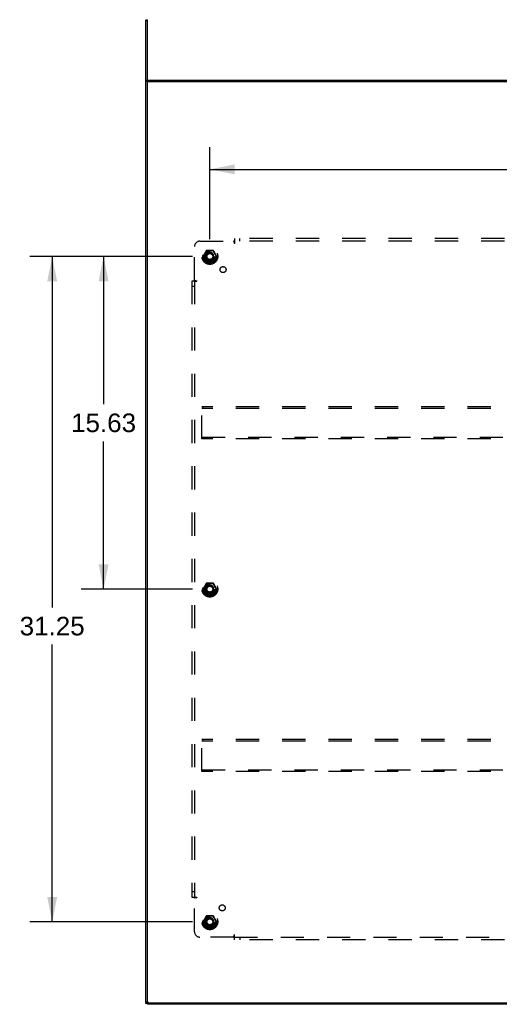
# Model space of a CAD drawing. Header units: inches. Extents: x 0 to 198, y 0 to 128.
# Tile 97 of 102: x 139 to 161, y 53 to 99. Entities that reach past the tile are written whole.
import ezdxf

# ---------------------------------------------------------------- set-up
doc = ezdxf.new("R2010")
doc.units = ezdxf.units.IN
doc.header["$LTSCALE"] = 10.872093
doc.header["$MEASUREMENT"] = 0
doc.linetypes.add('HIDDEN', pattern=[0.2, 0.1, -0.1])
doc.layers.get('0').update_dxf_attribs({"linetype": 'CONTINUOUS'})
for name, color, linetype in [('02___PRT_ALL_AXES', 7, 'CONTINUOUS'), ('DEFAULT_2', 8, 'HIDDEN'), ('DIMENSIONS', 7, 'CONTINUOUS')]:
    doc.layers.add(name, color=color, linetype=linetype)
doc.styles.get("Standard").update_dxf_attribs({"font": 'arial.ttf'})
doc.dimstyles.new('DIMSTYLE_1', dxfattribs={"dimtxt": 0.872093, "dimasz": 1.162791, "dimexe": 0.09, "dimexo": 0.07, "dimgap": 0.0375, "dimtad": 0, "dimtih": 1, "dimtoh": 1, "dimzin": 4, "dimdsep": 46, "dimtxsty": 'Standard', "dimblk": '_FILLED', "dimblk1": '_FILLED', "dimblk2": '_FILLED', "dimcen": 0.09, "dimazin": 1, "dimtfac": 1, "dimtofl": 0, "dimtmove": 0, "dimatfit": 3, "dimldrblk": '_FILLED', "dimfxl": 0, "dimtolj": 1, "dimtzin": 4, "dimarcsym": 0})

# ---------------------------------------------------------------- blocks, each defined once
blk = doc.blocks.new('_FILLED')
at = {"color": 0, "linetype": 'ByBlock'}
blk.add_solid([(0, 0), (-1, 0.2), (-1, -0.2)], dxfattribs=at)
blk = doc.blocks.new('*D19')
at = {"layer": 'DIMENSIONS', "color": 2, "linetype": 'Continuous'}
for p, q in [((147.571, 88.596), (147.571, 92.92)), ((190.821, 88.596), (190.821, 92.92)), ((147.571, 91.874), (167.237, 91.874)), ((190.821, 91.874), (171.156, 91.874))]:
    blk.add_line(p, q, dxfattribs=at)
at = {"layer": 'DIMENSIONS', "color": 2, "linetype": 'Continuous', "xscale": 1.1627906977, "yscale": 1.1627906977, "zscale": 1.1627906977, "rotation": 180}
blk.add_blockref('_FILLED', (147.571, 91.874), dxfattribs=at)
at = {"layer": 'DIMENSIONS', "color": 2, "linetype": 'Continuous', "xscale": 1.1627906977, "yscale": 1.1627906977, "zscale": 1.1627906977}
blk.add_blockref('_FILLED', (190.821, 91.874), dxfattribs=at)
at = {"layer": 'DIMENSIONS', "color": 2, "linetype": 'Continuous', "insert": (169.196, 92.31), "char_height": 0.8721, "width": 3.04746, "attachment_point": 2, "line_spacing_factor": 0.9}
blk.add_mtext('43.25', dxfattribs=at)
blk = doc.blocks.new('*D21')
at = {"layer": 'DIMENSIONS', "color": 2, "linetype": 'Continuous'}
for p, q in [((146.757, 87.782), (139.124, 87.782)), ((140.171, 87.782), (140.171, 71.294)), ((140.171, 56.532), (140.171, 69.55)), ((146.757, 56.532), (139.124, 56.532))]:
    blk.add_line(p, q, dxfattribs=at)
at = {"layer": 'DIMENSIONS', "color": 2, "linetype": 'Continuous', "xscale": 1.1627906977, "yscale": 1.1627906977, "zscale": 1.1627906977}
for p, rotation in [((140.171, 87.782), 90), ((140.171, 56.532), 270)]:
    blk.add_blockref('_FILLED', p, dxfattribs=dict(at, rotation=rotation))
at = {"layer": 'DIMENSIONS', "color": 2, "linetype": 'Continuous', "insert": (140.171, 70.858), "char_height": 0.8721, "width": 3.04746, "attachment_point": 2, "line_spacing_factor": 0.9}
blk.add_mtext('31.25', dxfattribs=at)
blk = doc.blocks.new('*D22')
at = {"layer": 'DIMENSIONS', "color": 2, "linetype": 'Continuous'}
for p, q in [((146.757, 87.782), (141.537, 87.782)), ((142.583, 87.782), (142.583, 80.842)), ((142.583, 72.157), (142.583, 79.098)), ((146.757, 72.157), (141.537, 72.157))]:
    blk.add_line(p, q, dxfattribs=at)
at = {"layer": 'DIMENSIONS', "color": 2, "linetype": 'Continuous', "xscale": 1.1627906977, "yscale": 1.1627906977, "zscale": 1.1627906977}
for p, rotation in [((142.583, 87.782), 90), ((142.583, 72.157), 270)]:
    blk.add_blockref('_FILLED', p, dxfattribs=dict(at, rotation=rotation))
at = {"layer": 'DIMENSIONS', "color": 2, "linetype": 'Continuous', "insert": (142.583, 80.406), "char_height": 0.8721, "width": 3.04746, "attachment_point": 2, "line_spacing_factor": 0.9}
blk.add_mtext('15.63', dxfattribs=at)

msp = doc.modelspace()

# ---------------------------------------------------------------- linework, layer by layer
at = {"color": 3, "linetype": 'Continuous'}
for p, q in [((144.571, 52.695), (144.571, 98.879)), ((144.646, 52.732), (144.697, 52.732))]:
    msp.add_line(p, q, dxfattribs=at)
at = {"color": 7, "linetype": 'Continuous'}
for p, q in [((144.646, 98.879), (144.571, 98.879)), ((144.646, 98.845), (144.571, 98.845)), ((144.646, 52.657), (144.646, 98.903)), ((144.646, 96.047), (144.571, 96.047)), ((144.646, 96.008), (144.571, 96.008)), ((144.646, 96.062), (193.746, 96.062)), ((144.646, 96.005), (193.746, 96.005)), ((144.646, 52.755), (144.571, 52.755)), ((144.706, 52.657), (144.706, 52.732)), ((144.709, 52.732), (193.684, 52.732)), ((144.646, 52.695), (144.571, 52.695)), ((193.746, 52.657), (144.646, 52.657))]:
    msp.add_line(p, q, dxfattribs=at)
msp.add_arc((144.709, 52.795), 0.0625, 180, 270, dxfattribs=at)
at = {"layer": '02___PRT_ALL_AXES', "color": 8, "linetype": 'HIDDEN'}
for centre, radius in [((147.571, 87.782), 0.372), ((147.571, 87.782), 0.356), ((147.571, 87.782), 0.334), ((147.571, 87.782), 0.25), ((147.571, 87.782), 0.183), ((148.19, 87.164), 0.141), ((147.571, 72.157), 0.372), ((147.571, 72.157), 0.356), ((147.571, 72.157), 0.334), ((147.571, 72.157), 0.25), ((147.571, 72.157), 0.183), ((147.571, 56.532), 0.372), ((147.571, 56.532), 0.356), ((148.151, 57.188), 0.141), ((147.571, 56.532), 0.334), ((147.571, 56.532), 0.25), ((147.571, 56.532), 0.183)]:
    msp.add_circle(centre, radius, dxfattribs=at)
at = {"layer": 'DEFAULT_2', "color": 8, "linetype": 'HIDDEN'}
for p, q in [((147.103, 88.501), (148.692, 88.501)), ((148.692, 88.501), (148.712, 88.389)), ((148.705, 88.481), (148.702, 88.488)), ((148.706, 88.516), (148.703, 88.512)), ((148.711, 88.52), (148.706, 88.516)), ((148.728, 88.389), (148.712, 88.389)), ((148.728, 88.626), (148.728, 88.54)), ((189.665, 88.626), (148.728, 88.626)), ((148.728, 88.54), (148.728, 88.389)), ((189.665, 88.501), (148.728, 88.501)), ((148.978, 88.501), (148.978, 88.626)), ((146.853, 86.662), (146.853, 88.251)), ((147.408, 88.055), (147.254, 87.787)), ((147.333, 87.907), (147.324, 87.892)), ((147.341, 87.921), (147.333, 87.907)), ((147.36, 87.984), (147.339, 87.947)), ((147.349, 87.934), (147.341, 87.921)), ((147.357, 87.948), (147.349, 87.934)), ((147.364, 87.962), (147.357, 87.948)), ((147.389, 88.034), (147.36, 87.984)), ((147.372, 87.975), (147.364, 87.962)), ((147.38, 87.989), (147.372, 87.975)), ((147.391, 88.009), (147.38, 87.989)), ((147.726, 88.06), (147.417, 88.06)), ((147.704, 88.066), (147.601, 88.066)), ((147.73, 88.049), (147.728, 88.053)), ((147.753, 88.008), (147.73, 88.049)), ((147.889, 87.787), (147.734, 88.055)), ((147.764, 87.987), (147.753, 88.008)), ((147.816, 87.926), (147.754, 88.033)), ((147.772, 87.974), (147.764, 87.987)), ((147.779, 87.96), (147.772, 87.974)), ((147.787, 87.946), (147.779, 87.96)), ((147.794, 87.933), (147.787, 87.946)), ((147.802, 87.92), (147.794, 87.933)), ((147.81, 87.906), (147.802, 87.92)), ((147.819, 87.891), (147.81, 87.906)), ((147.828, 87.875), (147.819, 87.891)), ((147.254, 87.777), (147.408, 87.51)), ((147.313, 87.663), (147.339, 87.619)), ((147.314, 87.69), (147.324, 87.674)), ((147.324, 87.674), (147.333, 87.659)), ((147.333, 87.659), (147.341, 87.645)), ((147.339, 87.619), (147.389, 87.532)), ((147.341, 87.645), (147.348, 87.632)), ((147.348, 87.632), (147.356, 87.619)), ((147.356, 87.619), (147.364, 87.605)), ((147.364, 87.605), (147.371, 87.591)), ((147.371, 87.591), (147.379, 87.578)), ((147.379, 87.578), (147.39, 87.557)), ((147.39, 87.557), (147.413, 87.516)), ((147.413, 87.516), (147.415, 87.512)), ((147.726, 87.505), (147.417, 87.505)), ((147.439, 87.499), (147.541, 87.499)), ((147.734, 87.51), (147.889, 87.777)), ((147.752, 87.556), (147.763, 87.576)), ((147.754, 87.531), (147.782, 87.581)), ((147.763, 87.576), (147.771, 87.59)), ((147.771, 87.59), (147.778, 87.603)), ((147.778, 87.603), (147.786, 87.617)), ((147.782, 87.581), (147.803, 87.618)), ((147.786, 87.617), (147.794, 87.631)), ((147.794, 87.631), (147.801, 87.644)), ((147.801, 87.644), (147.81, 87.658)), ((147.81, 87.658), (147.818, 87.673)), ((146.728, 86.626), (146.728, 57.689)), ((146.814, 86.626), (146.728, 86.626)), ((146.814, 86.626), (146.965, 86.626)), ((146.853, 86.662), (146.965, 86.642)), ((146.853, 86.626), (146.853, 57.689)), ((146.965, 86.626), (146.965, 86.642)), ((146.853, 86.376), (146.728, 86.376)), ((147.196, 79.22), (147.196, 80.72)), ((191.196, 80.72), (147.196, 80.72)), ((191.196, 80.645), (147.196, 80.645)), ((147.256, 80.645), (147.256, 80.72)), ((147.196, 79.295), (191.196, 79.295)), ((191.196, 79.22), (147.196, 79.22)), ((147.256, 79.295), (147.256, 79.22)), ((147.408, 72.43), (147.254, 72.162)), ((147.254, 72.152), (147.408, 71.885)), ((147.333, 72.282), (147.324, 72.267)), ((147.341, 72.296), (147.333, 72.282)), ((147.36, 72.359), (147.339, 72.322)), ((147.349, 72.309), (147.341, 72.296)), ((147.357, 72.323), (147.349, 72.309)), ((147.364, 72.337), (147.357, 72.323)), ((147.389, 72.409), (147.36, 72.359)), ((147.372, 72.35), (147.364, 72.337)), ((147.38, 72.364), (147.372, 72.35)), ((147.391, 72.384), (147.38, 72.364)), ((147.726, 72.435), (147.417, 72.435)), ((147.704, 72.441), (147.601, 72.441)), ((147.73, 72.424), (147.728, 72.428)), ((147.753, 72.383), (147.73, 72.424)), ((147.889, 72.162), (147.734, 72.43)), ((147.734, 71.885), (147.889, 72.152)), ((147.764, 72.362), (147.753, 72.383)), ((147.816, 72.301), (147.754, 72.408)), ((147.772, 72.349), (147.764, 72.362)), ((147.779, 72.335), (147.772, 72.349)), ((147.787, 72.321), (147.779, 72.335)), ((147.794, 72.308), (147.787, 72.321)), ((147.802, 72.295), (147.794, 72.308)), ((147.81, 72.281), (147.802, 72.295)), ((147.819, 72.266), (147.81, 72.281)), ((147.828, 72.25), (147.819, 72.266)), ((147.313, 72.038), (147.339, 71.994)), ((147.314, 72.065), (147.324, 72.049)), ((147.324, 72.049), (147.333, 72.034)), ((147.333, 72.034), (147.341, 72.02)), ((147.339, 71.994), (147.389, 71.907)), ((147.341, 72.02), (147.348, 72.007)), ((147.348, 72.007), (147.356, 71.994)), ((147.356, 71.994), (147.364, 71.98)), ((147.364, 71.98), (147.371, 71.966)), ((147.371, 71.966), (147.379, 71.953)), ((147.379, 71.953), (147.39, 71.932)), ((147.39, 71.932), (147.413, 71.891)), ((147.413, 71.891), (147.415, 71.887)), ((147.726, 71.88), (147.417, 71.88)), ((147.439, 71.874), (147.541, 71.874)), ((147.752, 71.931), (147.763, 71.951)), ((147.754, 71.906), (147.782, 71.956)), ((147.763, 71.951), (147.771, 71.965)), ((147.771, 71.965), (147.778, 71.978)), ((147.778, 71.978), (147.786, 71.992)), ((147.782, 71.956), (147.803, 71.993)), ((147.786, 71.992), (147.794, 72.006)), ((147.794, 72.006), (147.801, 72.019)), ((147.801, 72.019), (147.81, 72.033)), ((147.81, 72.033), (147.818, 72.048)), ((147.196, 63.595), (147.196, 65.095)), ((191.196, 65.095), (147.196, 65.095)), ((191.196, 65.02), (147.196, 65.02)), ((147.256, 65.02), (147.256, 65.095)), ((147.196, 63.67), (191.196, 63.67)), ((191.196, 63.595), (147.196, 63.595)), ((147.256, 63.67), (147.256, 63.595)), ((146.853, 57.939), (146.728, 57.939)), ((146.728, 57.689), (146.814, 57.689)), ((146.814, 57.689), (146.965, 57.689)), ((146.834, 57.672), (146.84, 57.665)), ((146.853, 57.653), (146.965, 57.673)), ((146.853, 56.064), (146.853, 57.653)), ((146.872, 57.667), (146.866, 57.663)), ((146.965, 57.689), (146.965, 57.673)), ((147.408, 56.805), (147.254, 56.537)), ((147.254, 56.527), (147.408, 56.26)), ((147.314, 56.44), (147.324, 56.424)), ((147.333, 56.657), (147.324, 56.642)), ((147.324, 56.424), (147.333, 56.409)), ((147.341, 56.671), (147.333, 56.657)), ((147.36, 56.734), (147.339, 56.697)), ((147.349, 56.684), (147.341, 56.671)), ((147.357, 56.698), (147.349, 56.684)), ((147.364, 56.712), (147.357, 56.698)), ((147.389, 56.784), (147.36, 56.734)), ((147.372, 56.725), (147.364, 56.712)), ((147.38, 56.739), (147.372, 56.725)), ((147.391, 56.759), (147.38, 56.739)), ((147.726, 56.81), (147.417, 56.81)), ((147.704, 56.816), (147.601, 56.816)), ((147.73, 56.799), (147.728, 56.803)), ((147.753, 56.758), (147.73, 56.799)), ((147.889, 56.537), (147.734, 56.805)), ((147.734, 56.26), (147.889, 56.527)), ((147.764, 56.737), (147.753, 56.758)), ((147.822, 56.664), (147.754, 56.783)), ((147.772, 56.724), (147.764, 56.737)), ((147.779, 56.71), (147.772, 56.724)), ((147.787, 56.696), (147.779, 56.71)), ((147.794, 56.683), (147.787, 56.696)), ((147.802, 56.67), (147.794, 56.683)), ((147.81, 56.656), (147.802, 56.67)), ((147.819, 56.641), (147.81, 56.656)), ((147.81, 56.408), (147.818, 56.423)), ((147.828, 56.625), (147.819, 56.641)), ((147.32, 56.4), (147.339, 56.369)), ((147.333, 56.409), (147.341, 56.395)), ((147.339, 56.369), (147.366, 56.322)), ((147.341, 56.395), (147.348, 56.382)), ((147.348, 56.382), (147.356, 56.369)), ((147.356, 56.369), (147.364, 56.355)), ((147.364, 56.355), (147.371, 56.341)), ((147.366, 56.322), (147.389, 56.282)), ((147.371, 56.341), (147.379, 56.328)), ((147.379, 56.328), (147.39, 56.307)), ((147.39, 56.307), (147.413, 56.266)), ((147.413, 56.266), (147.415, 56.262)), ((147.726, 56.255), (147.417, 56.255)), ((147.439, 56.249), (147.541, 56.249)), ((147.752, 56.306), (147.763, 56.326)), ((147.754, 56.281), (147.782, 56.331)), ((147.763, 56.326), (147.771, 56.34)), ((147.771, 56.34), (147.778, 56.353)), ((147.778, 56.353), (147.786, 56.367)), ((147.782, 56.331), (147.803, 56.368)), ((147.786, 56.367), (147.794, 56.381)), ((147.794, 56.381), (147.801, 56.394)), ((147.801, 56.394), (147.81, 56.408)), ((148.692, 55.814), (147.103, 55.814)), ((148.692, 55.814), (148.712, 55.926)), ((148.728, 55.926), (148.712, 55.926)), ((148.728, 55.775), (148.728, 55.926)), ((148.728, 55.814), (189.665, 55.814)), ((148.728, 55.689), (148.728, 55.775)), ((189.665, 55.689), (148.728, 55.689)), ((148.978, 55.814), (148.978, 55.689))]:
    msp.add_line(p, q, dxfattribs=at)
for points in [[(148.703, 88.512), (148.701, 88.511), (148.699, 88.509), (148.698, 88.507), (148.696, 88.506), (148.695, 88.504), (148.693, 88.503), (148.692, 88.501)], [(148.702, 88.488), (148.7, 88.49), (148.699, 88.492), (148.698, 88.494), (148.696, 88.496), (148.695, 88.498), (148.694, 88.5), (148.692, 88.501)], [(148.728, 88.46), (148.726, 88.461), (148.724, 88.462), (148.723, 88.462), (148.721, 88.463), (148.72, 88.464), (148.719, 88.465), (148.717, 88.466), (148.716, 88.468), (148.714, 88.469), (148.713, 88.471), (148.712, 88.472), (148.71, 88.474), (148.709, 88.476), (148.708, 88.477), (148.707, 88.479), (148.705, 88.481)], [(148.728, 88.54), (148.726, 88.538), (148.725, 88.536), (148.723, 88.534), (148.722, 88.532), (148.72, 88.53), (148.719, 88.529), (148.718, 88.527), (148.716, 88.526), (148.715, 88.524), (148.713, 88.523), (148.712, 88.521), (148.711, 88.52)], [(147.307, 87.892), (147.299, 87.878), (147.291, 87.865), (147.284, 87.851), (147.276, 87.838), (147.262, 87.813)], [(147.339, 87.947), (147.334, 87.938), (147.328, 87.927), (147.307, 87.892)], [(147.324, 87.892), (147.315, 87.875), (147.309, 87.866)], [(147.402, 88.056), (147.395, 88.045), (147.389, 88.034)], [(147.415, 88.053), (147.413, 88.049), (147.391, 88.009)], [(147.419, 88.066), (147.417, 88.066), (147.415, 88.065), (147.413, 88.065), (147.411, 88.064), (147.409, 88.063), (147.408, 88.062), (147.406, 88.061), (147.404, 88.059), (147.403, 88.058), (147.402, 88.056)], [(147.402, 88.056), (147.403, 88.056), (147.404, 88.055), (147.405, 88.055), (147.406, 88.055), (147.407, 88.055), (147.408, 88.055), (147.408, 88.055), (147.408, 88.055)], [(147.408, 88.055), (147.409, 88.055), (147.409, 88.055), (147.41, 88.055), (147.41, 88.055), (147.411, 88.055), (147.412, 88.055), (147.414, 88.054), (147.415, 88.054)], [(147.415, 88.054), (147.415, 88.055), (147.415, 88.056), (147.415, 88.057), (147.416, 88.058), (147.416, 88.059), (147.416, 88.06), (147.417, 88.06), (147.417, 88.06)], [(147.492, 88.052), (147.464, 88.052), (147.451, 88.053), (147.438, 88.053), (147.426, 88.053), (147.415, 88.053)], [(147.417, 88.06), (147.417, 88.06), (147.418, 88.06), (147.418, 88.061), (147.418, 88.062), (147.419, 88.062), (147.419, 88.063), (147.419, 88.065), (147.419, 88.066)], [(147.457, 88.066), (147.443, 88.066), (147.431, 88.066), (147.419, 88.066)], [(147.571, 88.066), (147.553, 88.066), (147.536, 88.066), (147.519, 88.066), (147.502, 88.066), (147.457, 88.066)], [(147.677, 88.052), (147.649, 88.052), (147.636, 88.051), (147.622, 88.051), (147.609, 88.051), (147.596, 88.051), (147.583, 88.051), (147.571, 88.051), (147.558, 88.051), (147.545, 88.051), (147.532, 88.051), (147.519, 88.051), (147.505, 88.051), (147.492, 88.052)], [(147.601, 88.066), (147.586, 88.066), (147.571, 88.066)], [(147.728, 88.053), (147.716, 88.053), (147.704, 88.053), (147.691, 88.053), (147.677, 88.052)], [(147.724, 88.066), (147.714, 88.066), (147.704, 88.066)], [(147.724, 88.066), (147.724, 88.065), (147.724, 88.063), (147.724, 88.062), (147.725, 88.062), (147.725, 88.061), (147.725, 88.06), (147.725, 88.06), (147.726, 88.06)], [(147.741, 88.056), (147.74, 88.058), (147.738, 88.059), (147.737, 88.061), (147.735, 88.062), (147.733, 88.063), (147.732, 88.064), (147.73, 88.065), (147.728, 88.065), (147.726, 88.066), (147.724, 88.066)], [(147.726, 88.06), (147.726, 88.06), (147.726, 88.06), (147.727, 88.059), (147.727, 88.058), (147.727, 88.057), (147.728, 88.056), (147.728, 88.055), (147.728, 88.054)], [(147.728, 88.054), (147.729, 88.054), (147.73, 88.055), (147.731, 88.055), (147.732, 88.055), (147.733, 88.055), (147.734, 88.055), (147.734, 88.055), (147.734, 88.055)], [(147.734, 88.055), (147.735, 88.055), (147.735, 88.055), (147.736, 88.055), (147.737, 88.055), (147.737, 88.055), (147.738, 88.055), (147.74, 88.056), (147.741, 88.056)], [(147.754, 88.033), (147.747, 88.044), (147.741, 88.056)], [(147.881, 87.813), (147.867, 87.837), (147.86, 87.849), (147.852, 87.863), (147.844, 87.876), (147.837, 87.89), (147.816, 87.926)], [(147.846, 87.846), (147.834, 87.866), (147.828, 87.875)], [(147.25, 87.792), (147.249, 87.79), (147.248, 87.789), (147.248, 87.787), (147.247, 87.785), (147.247, 87.782), (147.247, 87.78), (147.248, 87.778), (147.248, 87.776), (147.249, 87.775), (147.25, 87.773)], [(147.262, 87.813), (147.256, 87.802), (147.25, 87.792)], [(147.254, 87.787), (147.254, 87.788), (147.254, 87.788), (147.254, 87.789), (147.253, 87.789), (147.252, 87.79), (147.252, 87.791), (147.251, 87.792), (147.25, 87.792)], [(147.25, 87.773), (147.251, 87.773), (147.252, 87.774), (147.252, 87.775), (147.253, 87.776), (147.254, 87.776), (147.254, 87.777), (147.254, 87.777), (147.254, 87.777)], [(147.25, 87.773), (147.256, 87.763), (147.262, 87.752), (147.268, 87.74), (147.275, 87.728), (147.283, 87.715), (147.29, 87.702), (147.298, 87.689), (147.306, 87.675), (147.313, 87.663)], [(147.258, 87.782), (147.257, 87.783), (147.256, 87.784), (147.255, 87.785), (147.255, 87.786), (147.254, 87.786), (147.254, 87.787), (147.254, 87.787), (147.254, 87.787)], [(147.254, 87.777), (147.254, 87.778), (147.254, 87.778), (147.254, 87.779), (147.255, 87.779), (147.255, 87.78), (147.256, 87.781), (147.257, 87.782), (147.258, 87.782)], [(147.309, 87.866), (147.297, 87.845), (147.29, 87.834), (147.283, 87.823), (147.276, 87.812), (147.27, 87.801), (147.264, 87.791), (147.258, 87.782)], [(147.258, 87.782), (147.264, 87.773), (147.277, 87.752)], [(147.277, 87.752), (147.284, 87.741), (147.297, 87.719)], [(147.297, 87.719), (147.309, 87.699), (147.314, 87.69)], [(147.389, 87.532), (147.395, 87.521), (147.402, 87.509)], [(147.408, 87.51), (147.408, 87.51), (147.408, 87.51), (147.407, 87.51), (147.406, 87.51), (147.405, 87.51), (147.404, 87.51), (147.403, 87.509), (147.402, 87.509)], [(147.402, 87.509), (147.403, 87.507), (147.404, 87.506), (147.406, 87.504), (147.408, 87.503), (147.409, 87.502), (147.411, 87.501), (147.413, 87.5), (147.415, 87.499), (147.417, 87.499), (147.419, 87.499)], [(147.415, 87.511), (147.414, 87.511), (147.412, 87.51), (147.411, 87.51), (147.41, 87.51), (147.41, 87.51), (147.409, 87.51), (147.409, 87.51), (147.408, 87.51)], [(147.415, 87.512), (147.426, 87.512), (147.439, 87.512), (147.452, 87.512), (147.466, 87.513)], [(147.417, 87.505), (147.417, 87.505), (147.416, 87.505), (147.416, 87.506), (147.416, 87.507), (147.415, 87.508), (147.415, 87.509), (147.415, 87.51), (147.415, 87.511)], [(147.419, 87.499), (147.419, 87.5), (147.419, 87.501), (147.419, 87.503), (147.418, 87.503), (147.418, 87.504), (147.418, 87.505), (147.417, 87.505), (147.417, 87.505)], [(147.419, 87.499), (147.429, 87.499), (147.439, 87.499)], [(147.466, 87.513), (147.494, 87.513), (147.507, 87.514), (147.52, 87.514), (147.534, 87.514), (147.546, 87.514), (147.559, 87.514), (147.572, 87.514), (147.585, 87.514), (147.598, 87.514), (147.611, 87.514), (147.624, 87.514), (147.638, 87.514), (147.651, 87.513)], [(147.541, 87.499), (147.556, 87.499), (147.571, 87.499)], [(147.571, 87.499), (147.589, 87.499), (147.607, 87.499), (147.624, 87.499), (147.641, 87.499), (147.686, 87.499)], [(147.651, 87.513), (147.678, 87.513), (147.692, 87.512), (147.705, 87.512), (147.717, 87.512), (147.728, 87.512)], [(147.686, 87.499), (147.699, 87.499), (147.712, 87.499), (147.724, 87.499)], [(147.724, 87.499), (147.726, 87.499), (147.728, 87.499), (147.73, 87.5), (147.732, 87.501), (147.733, 87.502), (147.735, 87.503), (147.737, 87.504), (147.738, 87.506), (147.74, 87.507), (147.741, 87.509)], [(147.726, 87.505), (147.725, 87.505), (147.725, 87.505), (147.725, 87.504), (147.725, 87.503), (147.724, 87.503), (147.724, 87.501), (147.724, 87.5), (147.724, 87.499)], [(147.728, 87.511), (147.728, 87.51), (147.728, 87.509), (147.727, 87.508), (147.727, 87.507), (147.727, 87.506), (147.726, 87.505), (147.726, 87.505), (147.726, 87.505)], [(147.728, 87.512), (147.73, 87.516), (147.752, 87.556)], [(147.734, 87.51), (147.734, 87.51), (147.734, 87.51), (147.733, 87.51), (147.732, 87.51), (147.731, 87.51), (147.73, 87.51), (147.729, 87.511), (147.728, 87.511)], [(147.741, 87.509), (147.74, 87.509), (147.738, 87.51), (147.737, 87.51), (147.737, 87.51), (147.736, 87.51), (147.735, 87.51), (147.735, 87.51), (147.734, 87.51)], [(147.741, 87.509), (147.747, 87.52), (147.754, 87.531)], [(147.803, 87.618), (147.809, 87.627), (147.815, 87.638), (147.836, 87.673)], [(147.818, 87.673), (147.828, 87.69), (147.834, 87.699)], [(147.834, 87.699), (147.846, 87.72), (147.853, 87.731), (147.86, 87.742), (147.866, 87.753), (147.873, 87.764), (147.879, 87.773), (147.884, 87.782)], [(147.836, 87.673), (147.843, 87.687), (147.851, 87.7), (147.859, 87.714), (147.867, 87.727), (147.881, 87.752)], [(147.866, 87.813), (147.859, 87.824), (147.846, 87.846)], [(147.884, 87.782), (147.879, 87.792), (147.866, 87.813)], [(147.893, 87.792), (147.887, 87.802), (147.881, 87.813)], [(147.881, 87.752), (147.887, 87.762), (147.893, 87.773)], [(147.889, 87.787), (147.889, 87.787), (147.889, 87.787), (147.889, 87.786), (147.888, 87.786), (147.887, 87.785), (147.886, 87.784), (147.885, 87.783), (147.884, 87.782)], [(147.884, 87.782), (147.885, 87.782), (147.886, 87.781), (147.887, 87.78), (147.888, 87.779), (147.889, 87.779), (147.889, 87.778), (147.889, 87.778), (147.889, 87.777)], [(147.893, 87.792), (147.892, 87.792), (147.891, 87.791), (147.89, 87.79), (147.89, 87.789), (147.889, 87.789), (147.889, 87.788), (147.889, 87.788), (147.889, 87.787)], [(147.889, 87.777), (147.889, 87.777), (147.889, 87.777), (147.889, 87.776), (147.89, 87.776), (147.89, 87.775), (147.891, 87.774), (147.892, 87.773), (147.893, 87.773)], [(147.893, 87.773), (147.894, 87.775), (147.895, 87.776), (147.895, 87.778), (147.896, 87.78), (147.896, 87.782), (147.896, 87.785), (147.895, 87.787), (147.895, 87.789), (147.894, 87.79), (147.893, 87.792)], [(146.814, 86.626), (146.816, 86.628), (146.818, 86.629), (146.82, 86.631), (146.822, 86.632), (146.824, 86.634), (146.826, 86.636), (146.828, 86.637), (146.829, 86.639), (146.831, 86.64), (146.832, 86.642), (146.834, 86.643)], [(146.834, 86.643), (146.84, 86.65), (146.842, 86.652), (146.844, 86.654), (146.846, 86.655), (146.848, 86.657), (146.85, 86.659), (146.851, 86.66), (146.853, 86.662)], [(146.866, 86.652), (146.864, 86.654), (146.862, 86.655), (146.86, 86.656), (146.858, 86.658), (146.856, 86.659), (146.854, 86.66), (146.853, 86.662)], [(146.893, 86.626), (146.893, 86.628), (146.892, 86.629), (146.891, 86.631), (146.891, 86.632), (146.89, 86.634), (146.889, 86.635), (146.887, 86.637), (146.886, 86.638), (146.885, 86.64), (146.883, 86.641), (146.882, 86.642), (146.88, 86.643), (146.878, 86.645), (146.876, 86.646), (146.874, 86.647), (146.872, 86.648), (146.866, 86.652)], [(147.25, 72.167), (147.249, 72.165), (147.248, 72.164), (147.248, 72.162), (147.247, 72.16), (147.247, 72.157), (147.247, 72.155), (147.248, 72.153), (147.248, 72.151), (147.249, 72.15), (147.25, 72.148)], [(147.262, 72.188), (147.256, 72.177), (147.25, 72.167)], [(147.254, 72.162), (147.254, 72.163), (147.254, 72.163), (147.254, 72.164), (147.253, 72.164), (147.252, 72.165), (147.252, 72.166), (147.251, 72.167), (147.25, 72.167)], [(147.25, 72.148), (147.251, 72.148), (147.252, 72.149), (147.252, 72.15), (147.253, 72.151), (147.254, 72.151), (147.254, 72.152), (147.254, 72.152), (147.254, 72.152)], [(147.25, 72.148), (147.256, 72.138), (147.262, 72.127), (147.268, 72.115), (147.275, 72.103), (147.283, 72.09), (147.29, 72.077), (147.298, 72.064), (147.306, 72.05), (147.313, 72.038)], [(147.258, 72.157), (147.257, 72.158), (147.256, 72.159), (147.255, 72.16), (147.255, 72.161), (147.254, 72.161), (147.254, 72.162), (147.254, 72.162), (147.254, 72.162)], [(147.254, 72.152), (147.254, 72.153), (147.254, 72.153), (147.254, 72.154), (147.255, 72.154), (147.255, 72.155), (147.256, 72.156), (147.257, 72.157), (147.258, 72.157)], [(147.309, 72.241), (147.297, 72.22), (147.29, 72.209), (147.283, 72.198), (147.276, 72.187), (147.27, 72.176), (147.264, 72.166), (147.258, 72.157)], [(147.258, 72.157), (147.264, 72.148), (147.277, 72.127)], [(147.307, 72.267), (147.299, 72.253), (147.291, 72.24), (147.284, 72.226), (147.276, 72.213), (147.262, 72.188)], [(147.339, 72.322), (147.334, 72.313), (147.328, 72.302), (147.307, 72.267)], [(147.324, 72.267), (147.315, 72.25), (147.309, 72.241)], [(147.402, 72.431), (147.395, 72.42), (147.389, 72.409)], [(147.415, 72.428), (147.413, 72.424), (147.391, 72.384)], [(147.419, 72.441), (147.417, 72.441), (147.415, 72.44), (147.413, 72.44), (147.411, 72.439), (147.409, 72.438), (147.408, 72.437), (147.406, 72.436), (147.404, 72.434), (147.403, 72.433), (147.402, 72.431)], [(147.402, 72.431), (147.403, 72.431), (147.404, 72.43), (147.405, 72.43), (147.406, 72.43), (147.407, 72.43), (147.408, 72.43), (147.408, 72.43), (147.408, 72.43)], [(147.408, 72.43), (147.409, 72.43), (147.409, 72.43), (147.41, 72.43), (147.41, 72.43), (147.411, 72.43), (147.412, 72.43), (147.414, 72.429), (147.415, 72.429)], [(147.415, 72.429), (147.415, 72.43), (147.415, 72.431), (147.415, 72.432), (147.416, 72.433), (147.416, 72.434), (147.416, 72.435), (147.417, 72.435), (147.417, 72.435)], [(147.492, 72.427), (147.464, 72.427), (147.451, 72.428), (147.438, 72.428), (147.426, 72.428), (147.415, 72.428)], [(147.417, 72.435), (147.417, 72.435), (147.418, 72.435), (147.418, 72.436), (147.418, 72.437), (147.419, 72.437), (147.419, 72.438), (147.419, 72.44), (147.419, 72.441)], [(147.457, 72.441), (147.443, 72.441), (147.431, 72.441), (147.419, 72.441)], [(147.571, 72.441), (147.553, 72.441), (147.536, 72.441), (147.519, 72.441), (147.502, 72.441), (147.457, 72.441)], [(147.677, 72.427), (147.649, 72.427), (147.636, 72.426), (147.622, 72.426), (147.609, 72.426), (147.596, 72.426), (147.583, 72.426), (147.571, 72.426), (147.558, 72.426), (147.545, 72.426), (147.532, 72.426), (147.519, 72.426), (147.505, 72.426), (147.492, 72.427)], [(147.601, 72.441), (147.586, 72.441), (147.571, 72.441)], [(147.728, 72.428), (147.716, 72.428), (147.704, 72.428), (147.691, 72.428), (147.677, 72.427)], [(147.724, 72.441), (147.714, 72.441), (147.704, 72.441)], [(147.724, 72.441), (147.724, 72.44), (147.724, 72.438), (147.724, 72.437), (147.725, 72.437), (147.725, 72.436), (147.725, 72.435), (147.725, 72.435), (147.726, 72.435)], [(147.741, 72.431), (147.74, 72.433), (147.738, 72.434), (147.737, 72.436), (147.735, 72.437), (147.733, 72.438), (147.732, 72.439), (147.73, 72.44), (147.728, 72.44), (147.726, 72.441), (147.724, 72.441)], [(147.726, 72.435), (147.726, 72.435), (147.726, 72.435), (147.727, 72.434), (147.727, 72.433), (147.727, 72.432), (147.728, 72.431), (147.728, 72.43), (147.728, 72.429)], [(147.728, 72.429), (147.729, 72.429), (147.73, 72.43), (147.731, 72.43), (147.732, 72.43), (147.733, 72.43), (147.734, 72.43), (147.734, 72.43), (147.734, 72.43)], [(147.734, 72.43), (147.735, 72.43), (147.735, 72.43), (147.736, 72.43), (147.737, 72.43), (147.737, 72.43), (147.738, 72.43), (147.74, 72.431), (147.741, 72.431)], [(147.754, 72.408), (147.747, 72.419), (147.741, 72.431)], [(147.881, 72.188), (147.867, 72.212), (147.86, 72.224), (147.852, 72.238), (147.844, 72.251), (147.837, 72.265), (147.816, 72.301)], [(147.846, 72.221), (147.834, 72.241), (147.828, 72.25)], [(147.834, 72.074), (147.846, 72.095), (147.853, 72.106), (147.86, 72.117), (147.866, 72.128), (147.873, 72.139), (147.879, 72.148), (147.884, 72.157)], [(147.866, 72.188), (147.859, 72.199), (147.846, 72.221)], [(147.884, 72.157), (147.879, 72.167), (147.866, 72.188)], [(147.893, 72.167), (147.887, 72.177), (147.881, 72.188)], [(147.881, 72.127), (147.887, 72.137), (147.893, 72.148)], [(147.889, 72.162), (147.889, 72.162), (147.889, 72.162), (147.889, 72.161), (147.888, 72.161), (147.887, 72.16), (147.886, 72.159), (147.885, 72.158), (147.884, 72.157)], [(147.884, 72.157), (147.885, 72.157), (147.886, 72.156), (147.887, 72.155), (147.888, 72.154), (147.889, 72.154), (147.889, 72.153), (147.889, 72.153), (147.889, 72.152)], [(147.893, 72.167), (147.892, 72.167), (147.891, 72.166), (147.89, 72.165), (147.89, 72.164), (147.889, 72.164), (147.889, 72.163), (147.889, 72.163), (147.889, 72.162)], [(147.889, 72.152), (147.889, 72.152), (147.889, 72.152), (147.889, 72.151), (147.89, 72.151), (147.89, 72.15), (147.891, 72.149), (147.892, 72.148), (147.893, 72.148)], [(147.893, 72.148), (147.894, 72.15), (147.895, 72.151), (147.895, 72.153), (147.896, 72.155), (147.896, 72.157), (147.896, 72.16), (147.895, 72.162), (147.895, 72.164), (147.894, 72.165), (147.893, 72.167)], [(147.277, 72.127), (147.284, 72.116), (147.297, 72.094)], [(147.297, 72.094), (147.309, 72.074), (147.314, 72.065)], [(147.389, 71.907), (147.395, 71.896), (147.402, 71.884)], [(147.408, 71.885), (147.408, 71.885), (147.408, 71.885), (147.407, 71.885), (147.406, 71.885), (147.405, 71.885), (147.404, 71.885), (147.403, 71.884), (147.402, 71.884)], [(147.402, 71.884), (147.403, 71.882), (147.404, 71.881), (147.406, 71.879), (147.408, 71.878), (147.409, 71.877), (147.411, 71.876), (147.413, 71.875), (147.415, 71.874), (147.417, 71.874), (147.419, 71.874)], [(147.415, 71.886), (147.414, 71.886), (147.412, 71.885), (147.411, 71.885), (147.41, 71.885), (147.41, 71.885), (147.409, 71.885), (147.409, 71.885), (147.408, 71.885)], [(147.415, 71.887), (147.426, 71.887), (147.439, 71.887), (147.452, 71.887), (147.466, 71.888)], [(147.417, 71.88), (147.417, 71.88), (147.416, 71.88), (147.416, 71.881), (147.416, 71.882), (147.415, 71.883), (147.415, 71.884), (147.415, 71.885), (147.415, 71.886)], [(147.419, 71.874), (147.419, 71.875), (147.419, 71.876), (147.419, 71.878), (147.418, 71.878), (147.418, 71.879), (147.418, 71.88), (147.417, 71.88), (147.417, 71.88)], [(147.419, 71.874), (147.429, 71.874), (147.439, 71.874)], [(147.466, 71.888), (147.494, 71.888), (147.507, 71.889), (147.52, 71.889), (147.534, 71.889), (147.546, 71.889), (147.559, 71.889), (147.572, 71.889), (147.585, 71.889), (147.598, 71.889), (147.611, 71.889), (147.624, 71.889), (147.638, 71.889), (147.651, 71.888)], [(147.541, 71.874), (147.556, 71.874), (147.571, 71.874)], [(147.571, 71.874), (147.589, 71.874), (147.607, 71.874), (147.624, 71.874), (147.641, 71.874), (147.686, 71.874)], [(147.651, 71.888), (147.678, 71.888), (147.692, 71.887), (147.705, 71.887), (147.717, 71.887), (147.728, 71.887)], [(147.686, 71.874), (147.699, 71.874), (147.712, 71.874), (147.724, 71.874)], [(147.724, 71.874), (147.726, 71.874), (147.728, 71.874), (147.73, 71.875), (147.732, 71.876), (147.733, 71.877), (147.735, 71.878), (147.737, 71.879), (147.738, 71.881), (147.74, 71.882), (147.741, 71.884)], [(147.726, 71.88), (147.725, 71.88), (147.725, 71.88), (147.725, 71.879), (147.725, 71.878), (147.724, 71.878), (147.724, 71.876), (147.724, 71.875), (147.724, 71.874)], [(147.728, 71.886), (147.728, 71.885), (147.728, 71.884), (147.727, 71.883), (147.727, 71.882), (147.727, 71.881), (147.726, 71.88), (147.726, 71.88), (147.726, 71.88)], [(147.728, 71.887), (147.73, 71.891), (147.752, 71.931)], [(147.734, 71.885), (147.734, 71.885), (147.734, 71.885), (147.733, 71.885), (147.732, 71.885), (147.731, 71.885), (147.73, 71.885), (147.729, 71.886), (147.728, 71.886)], [(147.741, 71.884), (147.74, 71.884), (147.738, 71.885), (147.737, 71.885), (147.737, 71.885), (147.736, 71.885), (147.735, 71.885), (147.735, 71.885), (147.734, 71.885)], [(147.741, 71.884), (147.747, 71.895), (147.754, 71.906)], [(147.803, 71.993), (147.809, 72.002), (147.815, 72.013), (147.836, 72.048)], [(147.818, 72.048), (147.828, 72.065), (147.834, 72.074)], [(147.836, 72.048), (147.843, 72.062), (147.851, 72.075), (147.859, 72.089), (147.867, 72.102), (147.881, 72.127)], [(146.814, 57.689), (146.816, 57.687), (146.818, 57.686), (146.82, 57.684), (146.822, 57.682), (146.824, 57.681), (146.826, 57.679), (146.828, 57.678), (146.829, 57.676), (146.831, 57.675), (146.832, 57.673), (146.834, 57.672)], [(146.84, 57.665), (146.842, 57.663), (146.844, 57.661), (146.846, 57.66), (146.848, 57.658), (146.85, 57.656), (146.851, 57.655), (146.853, 57.653)], [(146.866, 57.663), (146.864, 57.661), (146.862, 57.66), (146.86, 57.659), (146.858, 57.657), (146.856, 57.656), (146.854, 57.655), (146.853, 57.653)], [(146.893, 57.689), (146.893, 57.687), (146.892, 57.686), (146.891, 57.684), (146.891, 57.683), (146.89, 57.681), (146.889, 57.68), (146.887, 57.678), (146.886, 57.677), (146.885, 57.675), (146.883, 57.674), (146.882, 57.673), (146.88, 57.672), (146.878, 57.67), (146.876, 57.669), (146.874, 57.668), (146.872, 57.667)], [(147.25, 56.542), (147.249, 56.54), (147.248, 56.539), (147.248, 56.537), (147.247, 56.535), (147.247, 56.532), (147.247, 56.53), (147.248, 56.528), (147.248, 56.526), (147.249, 56.525), (147.25, 56.523)], [(147.262, 56.563), (147.256, 56.552), (147.25, 56.542)], [(147.254, 56.537), (147.254, 56.538), (147.254, 56.538), (147.254, 56.539), (147.253, 56.539), (147.252, 56.54), (147.252, 56.541), (147.251, 56.542), (147.25, 56.542)], [(147.25, 56.523), (147.251, 56.523), (147.252, 56.524), (147.252, 56.525), (147.253, 56.526), (147.254, 56.526), (147.254, 56.527), (147.254, 56.527), (147.254, 56.527)], [(147.25, 56.523), (147.256, 56.513), (147.262, 56.502), (147.268, 56.49), (147.275, 56.478), (147.283, 56.465), (147.29, 56.452), (147.298, 56.439), (147.306, 56.425), (147.313, 56.413), (147.32, 56.4)], [(147.258, 56.532), (147.257, 56.533), (147.256, 56.534), (147.255, 56.535), (147.255, 56.536), (147.254, 56.536), (147.254, 56.537), (147.254, 56.537), (147.254, 56.537)], [(147.254, 56.527), (147.254, 56.528), (147.254, 56.528), (147.254, 56.529), (147.255, 56.529), (147.255, 56.53), (147.256, 56.531), (147.257, 56.532), (147.258, 56.532)], [(147.309, 56.616), (147.297, 56.595), (147.29, 56.584), (147.283, 56.573), (147.276, 56.562), (147.27, 56.551), (147.264, 56.541), (147.258, 56.532)], [(147.258, 56.532), (147.264, 56.523), (147.277, 56.502)], [(147.307, 56.642), (147.299, 56.628), (147.291, 56.615), (147.284, 56.601), (147.276, 56.588), (147.262, 56.563)], [(147.277, 56.502), (147.284, 56.491), (147.297, 56.469)], [(147.297, 56.469), (147.309, 56.449), (147.314, 56.44)], [(147.339, 56.697), (147.334, 56.688), (147.328, 56.677), (147.307, 56.642)], [(147.324, 56.642), (147.315, 56.625), (147.309, 56.616)], [(147.402, 56.806), (147.395, 56.795), (147.389, 56.784)], [(147.415, 56.803), (147.413, 56.799), (147.391, 56.759)], [(147.419, 56.816), (147.417, 56.816), (147.415, 56.815), (147.413, 56.815), (147.411, 56.814), (147.409, 56.813), (147.408, 56.812), (147.406, 56.811), (147.404, 56.809), (147.403, 56.808), (147.402, 56.806)], [(147.402, 56.806), (147.403, 56.806), (147.404, 56.805), (147.405, 56.805), (147.406, 56.805), (147.407, 56.805), (147.408, 56.805), (147.408, 56.805), (147.408, 56.805)], [(147.408, 56.805), (147.409, 56.805), (147.409, 56.805), (147.41, 56.805), (147.41, 56.805), (147.411, 56.805), (147.412, 56.805), (147.414, 56.804), (147.415, 56.804)], [(147.415, 56.804), (147.415, 56.805), (147.415, 56.806), (147.415, 56.807), (147.416, 56.808), (147.416, 56.809), (147.416, 56.81), (147.417, 56.81), (147.417, 56.81)], [(147.492, 56.802), (147.464, 56.802), (147.451, 56.803), (147.438, 56.803), (147.426, 56.803), (147.415, 56.803)], [(147.417, 56.81), (147.417, 56.81), (147.418, 56.81), (147.418, 56.811), (147.418, 56.812), (147.419, 56.812), (147.419, 56.813), (147.419, 56.815), (147.419, 56.816)], [(147.457, 56.816), (147.443, 56.816), (147.431, 56.816), (147.419, 56.816)], [(147.571, 56.816), (147.553, 56.816), (147.536, 56.816), (147.519, 56.816), (147.502, 56.816), (147.457, 56.816)], [(147.677, 56.802), (147.649, 56.802), (147.636, 56.801), (147.622, 56.801), (147.609, 56.801), (147.596, 56.801), (147.583, 56.801), (147.571, 56.801), (147.558, 56.801), (147.545, 56.801), (147.532, 56.801), (147.519, 56.801), (147.505, 56.801), (147.492, 56.802)], [(147.601, 56.816), (147.586, 56.816), (147.571, 56.816)], [(147.728, 56.803), (147.716, 56.803), (147.704, 56.803), (147.691, 56.803), (147.677, 56.802)], [(147.724, 56.816), (147.714, 56.816), (147.704, 56.816)], [(147.741, 56.806), (147.74, 56.808), (147.738, 56.809), (147.737, 56.811), (147.735, 56.812), (147.733, 56.813), (147.732, 56.814), (147.73, 56.815), (147.728, 56.815), (147.726, 56.816), (147.724, 56.816)], [(147.724, 56.816), (147.724, 56.815), (147.724, 56.813), (147.724, 56.812), (147.725, 56.812), (147.725, 56.811), (147.725, 56.81), (147.725, 56.81), (147.726, 56.81)], [(147.726, 56.81), (147.726, 56.81), (147.726, 56.81), (147.727, 56.809), (147.727, 56.808), (147.727, 56.807), (147.728, 56.806), (147.728, 56.805), (147.728, 56.804)], [(147.728, 56.804), (147.729, 56.804), (147.73, 56.805), (147.731, 56.805), (147.732, 56.805), (147.733, 56.805), (147.734, 56.805), (147.734, 56.805), (147.734, 56.805)], [(147.734, 56.805), (147.735, 56.805), (147.735, 56.805), (147.736, 56.805), (147.737, 56.805), (147.737, 56.805), (147.738, 56.805), (147.74, 56.806), (147.741, 56.806)], [(147.754, 56.783), (147.747, 56.794), (147.741, 56.806)], [(147.803, 56.368), (147.809, 56.377), (147.815, 56.388), (147.836, 56.423)], [(147.818, 56.423), (147.828, 56.44), (147.834, 56.449)], [(147.881, 56.563), (147.867, 56.587), (147.86, 56.599), (147.852, 56.613), (147.844, 56.626), (147.837, 56.64), (147.822, 56.664)], [(147.846, 56.596), (147.834, 56.616), (147.828, 56.625)], [(147.834, 56.449), (147.846, 56.47), (147.853, 56.481), (147.86, 56.492), (147.866, 56.503), (147.873, 56.514), (147.879, 56.523), (147.884, 56.532)], [(147.836, 56.423), (147.843, 56.437), (147.851, 56.45), (147.859, 56.464), (147.867, 56.477), (147.881, 56.502)], [(147.866, 56.563), (147.859, 56.574), (147.846, 56.596)], [(147.884, 56.532), (147.879, 56.542), (147.866, 56.563)], [(147.893, 56.542), (147.887, 56.552), (147.881, 56.563)], [(147.881, 56.502), (147.887, 56.512), (147.893, 56.523)], [(147.889, 56.537), (147.889, 56.537), (147.889, 56.537), (147.889, 56.536), (147.888, 56.536), (147.887, 56.535), (147.886, 56.534), (147.885, 56.533), (147.884, 56.532)], [(147.884, 56.532), (147.885, 56.532), (147.886, 56.531), (147.887, 56.53), (147.888, 56.529), (147.889, 56.529), (147.889, 56.528), (147.889, 56.528), (147.889, 56.527)], [(147.893, 56.542), (147.892, 56.542), (147.891, 56.541), (147.89, 56.54), (147.89, 56.539), (147.889, 56.539), (147.889, 56.538), (147.889, 56.538), (147.889, 56.537)], [(147.889, 56.527), (147.889, 56.527), (147.889, 56.527), (147.889, 56.526), (147.89, 56.526), (147.89, 56.525), (147.891, 56.524), (147.892, 56.523), (147.893, 56.523)], [(147.893, 56.523), (147.894, 56.525), (147.895, 56.526), (147.895, 56.528), (147.896, 56.53), (147.896, 56.532), (147.896, 56.535), (147.895, 56.537), (147.895, 56.539), (147.894, 56.54), (147.893, 56.542)], [(147.389, 56.282), (147.395, 56.271), (147.402, 56.259)], [(147.408, 56.26), (147.408, 56.26), (147.408, 56.26), (147.407, 56.26), (147.406, 56.26), (147.405, 56.26), (147.404, 56.26), (147.403, 56.259), (147.402, 56.259)], [(147.402, 56.259), (147.403, 56.257), (147.404, 56.256), (147.406, 56.254), (147.408, 56.253), (147.409, 56.252), (147.411, 56.251), (147.413, 56.25), (147.415, 56.249), (147.417, 56.249), (147.419, 56.249)], [(147.415, 56.261), (147.414, 56.261), (147.412, 56.26), (147.411, 56.26), (147.41, 56.26), (147.41, 56.26), (147.409, 56.26), (147.409, 56.26), (147.408, 56.26)], [(147.415, 56.262), (147.426, 56.262), (147.439, 56.262), (147.452, 56.262), (147.466, 56.263)], [(147.417, 56.255), (147.417, 56.255), (147.416, 56.255), (147.416, 56.256), (147.416, 56.257), (147.415, 56.258), (147.415, 56.259), (147.415, 56.26), (147.415, 56.261)], [(147.419, 56.249), (147.419, 56.25), (147.419, 56.251), (147.419, 56.253), (147.418, 56.253), (147.418, 56.254), (147.418, 56.255), (147.417, 56.255), (147.417, 56.255)], [(147.419, 56.249), (147.429, 56.249), (147.439, 56.249)], [(147.466, 56.263), (147.494, 56.263), (147.507, 56.264), (147.52, 56.264), (147.534, 56.264), (147.546, 56.264), (147.559, 56.264), (147.572, 56.264), (147.585, 56.264), (147.598, 56.264), (147.611, 56.264), (147.624, 56.264), (147.638, 56.264), (147.651, 56.263)], [(147.541, 56.249), (147.556, 56.249), (147.571, 56.249)], [(147.571, 56.249), (147.589, 56.249), (147.607, 56.249), (147.624, 56.249), (147.641, 56.249), (147.686, 56.249)], [(147.651, 56.263), (147.678, 56.263), (147.692, 56.262), (147.705, 56.262), (147.717, 56.262), (147.728, 56.262)], [(147.686, 56.249), (147.699, 56.249), (147.712, 56.249), (147.724, 56.249)], [(147.724, 56.249), (147.726, 56.249), (147.728, 56.249), (147.73, 56.25), (147.732, 56.251), (147.733, 56.252), (147.735, 56.253), (147.737, 56.254), (147.738, 56.256), (147.74, 56.257), (147.741, 56.259)], [(147.726, 56.255), (147.725, 56.255), (147.725, 56.255), (147.725, 56.254), (147.725, 56.253), (147.724, 56.253), (147.724, 56.251), (147.724, 56.25), (147.724, 56.249)], [(147.728, 56.261), (147.728, 56.26), (147.728, 56.259), (147.727, 56.258), (147.727, 56.257), (147.727, 56.256), (147.726, 56.255), (147.726, 56.255), (147.726, 56.255)], [(147.728, 56.262), (147.73, 56.266), (147.752, 56.306)], [(147.734, 56.26), (147.734, 56.26), (147.734, 56.26), (147.733, 56.26), (147.732, 56.26), (147.731, 56.26), (147.73, 56.26), (147.729, 56.261), (147.728, 56.261)], [(147.741, 56.259), (147.74, 56.259), (147.738, 56.26), (147.737, 56.26), (147.737, 56.26), (147.736, 56.26), (147.735, 56.26), (147.735, 56.26), (147.734, 56.26)], [(147.741, 56.259), (147.747, 56.27), (147.754, 56.281)], [(148.702, 55.827), (148.7, 55.825), (148.699, 55.823), (148.698, 55.821), (148.696, 55.819), (148.695, 55.817), (148.694, 55.815), (148.692, 55.814)], [(148.706, 55.799), (148.703, 55.803), (148.701, 55.804), (148.699, 55.806), (148.698, 55.808), (148.696, 55.809), (148.695, 55.811), (148.693, 55.812), (148.692, 55.814)], [(148.728, 55.855), (148.726, 55.854), (148.724, 55.853), (148.723, 55.853), (148.721, 55.852), (148.72, 55.851), (148.719, 55.85), (148.717, 55.849), (148.716, 55.847), (148.714, 55.846), (148.713, 55.844), (148.712, 55.843), (148.71, 55.841), (148.709, 55.839), (148.708, 55.838), (148.707, 55.836), (148.705, 55.834), (148.702, 55.827)], [(148.728, 55.775), (148.726, 55.777), (148.725, 55.779), (148.723, 55.781), (148.722, 55.783), (148.72, 55.784), (148.719, 55.786), (148.718, 55.788), (148.716, 55.789), (148.715, 55.791), (148.713, 55.792), (148.712, 55.794), (148.711, 55.795), (148.706, 55.799)]]:
    msp.add_lwpolyline(points, dxfattribs=at)
for centre, radius in [((147.571, 87.782), 0.318), ((147.571, 87.782), 0.264), ((147.571, 87.782), 0.256), ((147.571, 87.782), 0.228), ((147.571, 87.782), 0.204), ((147.571, 87.782), 0.183), ((147.571, 87.782), 0.183), ((147.571, 87.782), 0.166), ((147.571, 87.782), 0.153), ((147.571, 87.782), 0.136), ((147.571, 72.157), 0.318), ((147.571, 72.157), 0.264), ((147.571, 72.157), 0.256), ((147.571, 72.157), 0.228), ((147.571, 72.157), 0.204), ((147.571, 72.157), 0.183), ((147.571, 72.157), 0.183), ((147.571, 72.157), 0.166), ((147.571, 72.157), 0.153), ((147.571, 72.157), 0.136), ((147.571, 56.532), 0.318), ((147.571, 56.532), 0.264), ((147.571, 56.532), 0.256), ((147.571, 56.532), 0.228), ((147.571, 56.532), 0.204), ((147.571, 56.532), 0.183), ((147.571, 56.532), 0.183), ((147.571, 56.532), 0.166), ((147.571, 56.532), 0.153), ((147.571, 56.532), 0.136)]:
    msp.add_circle(centre, radius, dxfattribs=at)
for centre, radius, start, end in [((147.103, 88.251), 0.25, 90, 180), ((147.417, 88.05), 0.01, 90.0124, 149.9892), ((147.726, 88.05), 0.01, 30.012, 89.9887), ((147.262, 87.782), 0.01, 150.0127, 209.9883), ((147.417, 87.515), 0.01, 210.012, 269.9887), ((147.726, 87.515), 0.01, 270.0124, 329.9892), ((147.88, 87.782), 0.01, 330.0127, 29.9883), ((147.262, 72.157), 0.01, 150.0127, 209.9883), ((147.417, 72.425), 0.01, 90.0124, 149.9892), ((147.726, 72.425), 0.01, 30.012, 89.9887), ((147.88, 72.157), 0.01, 330.0127, 29.9883), ((147.417, 71.89), 0.01, 210.012, 269.9887), ((147.726, 71.89), 0.01, 270.0124, 329.9892), ((147.262, 56.532), 0.01, 150.0127, 209.9883), ((147.417, 56.8), 0.01, 90.0124, 149.9892), ((147.726, 56.8), 0.01, 30.012, 89.9887), ((147.88, 56.532), 0.01, 330.0127, 29.9883), ((147.103, 56.064), 0.25, 180, 270), ((147.417, 56.265), 0.01, 210.012, 269.9887), ((147.726, 56.265), 0.01, 270.0124, 329.9892)]:
    msp.add_arc(centre, radius, start, end, dxfattribs=at)

# ---------------------------------------------------------------- dimensions: what is measured, and where the dimension line sits
at = {"layer": 'DIMENSIONS', "color": 2, "linetype": 'Continuous'}
dim = msp.add_linear_dim(base=(190.821, 91.874), p1=(147.571, 88.526), p2=(190.821, 88.526), dimstyle='DIMSTYLE_1', dxfattribs=at)
dim.commit()
dim.dimension.update_dxf_attribs({"geometry": '*D19', "text_midpoint": (169.177, 91.869), "dimtype": 160})
for base, p1, p2, angle, picture, middle in [((140.171, 87.782), (146.827, 56.532), (146.827, 87.782), 90, '*D21', (140.172, 70.417)), ((142.583420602, 72.157486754), (146.827419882, 87.782486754), (146.827419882, 72.157486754), 270, '*D22', (142.620470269, 79.965122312))]:
    dim = msp.add_linear_dim(base=base, p1=p1, p2=p2, angle=angle, dimstyle='DIMSTYLE_1', dxfattribs=at)
    dim.commit()
    dim.dimension.update_dxf_attribs({"geometry": picture, "text_midpoint": middle, "dimtype": 160})

doc.saveas('drawing.dxf')
